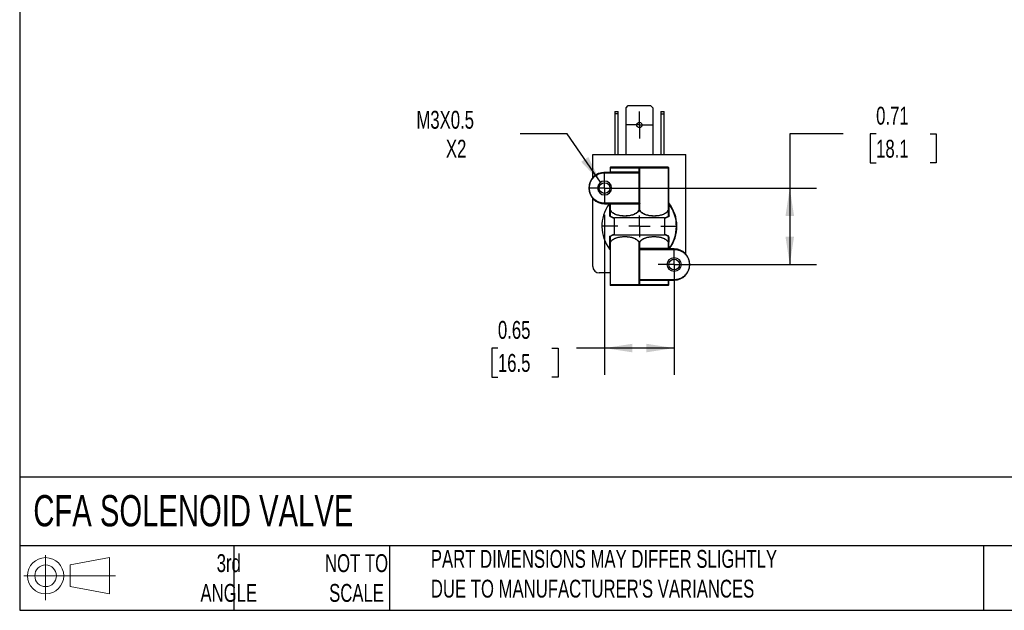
# Model space of a CAD drawing. Header units: inches. Extents: x 0.5 to 21.5, y 0.5 to 16.5.
# Tile 1 of 7: x 0.5 to 9.7, y 0.5 to 6. Entities that reach past the tile are written whole.
import ezdxf

# ---------------------------------------------------------------- set-up
doc = ezdxf.new("R2010")
doc.units = ezdxf.units.IN
doc.header["$LTSCALE"] = 2
doc.header["$MEASUREMENT"] = 0
doc.linetypes.add('SLD-Center', pattern=[0.75, 0.6, -0.05, 0.05, -0.05])
doc.linetypes.add('SLD-Solid', pattern=[0])
doc.layers.add('CENTER', color=40, linetype='SLD-Center')
doc.layers.add('SLD-DEFPOINTS', color=7, linetype='Continuous')
doc.layers.add('DIMENSIONS', color=140, linetype='SLD-Solid', lineweight=25)
doc.layers.add('TEXT', color=140, linetype='SLD-Solid', lineweight=25)
doc.styles.add('SLDTEXTSTYLE0', font='TXT', dxfattribs={"width": 0.7})
doc.dimstyles.new('SLDDIMSTYLE0', dxfattribs={"dimtxt": 0.169922, "dimasz": 0.26, "dimexe": 0, "dimexo": 0.0625, "dimgap": 0.04248, "dimtad": 0, "dimtih": 1, "dimtoh": 1, "dimrnd": 1e-09, "dimdsep": 46, "dimtxsty": 'SLDTEXTSTYLE0', "dimsah": 1, "dimcen": 0.09, "dimadec": 0, "dimazin": 2, "dimtfac": 1, "dimtofl": 0, "dimtmove": 0, "dimatfit": 3, "dimfxl": 0, "dimfrac": 2, "dimtolj": 1, "dimtzin": 12, "dimarcsym": 0})
doc.dimstyles.new('SLDDIMSTYLE6', dxfattribs={"dimtxt": 0.169922, "dimasz": 0.26, "dimexe": 0, "dimexo": 0.0625, "dimgap": 0.04248, "dimtad": 0, "dimtih": 1, "dimtoh": 1, "dimrnd": 1e-09, "dimzin": 12, "dimdsep": 46, "dimtxsty": 'SLDTEXTSTYLE0', "dimsah": 1, "dimcen": 0, "dimadec": 0, "dimazin": 3, "dimtfac": 1, "dimtofl": 0, "dimtmove": 0, "dimatfit": 3, "dimfxl": 0, "dimfrac": 2, "dimtolj": 1, "dimtzin": 12, "dimarcsym": 0})

# ---------------------------------------------------------------- blocks, each defined once
blk = doc.blocks.new('Block11')
at = {"color": 7, "linetype": 'SLD-Solid', "lineweight": 18}
for p, q in [((0.2038, 0.4182), (0.2038, 0)), ((0.4315, 0.3281), (0.8012, 0.3962)), ((0.8012, 0.3962), (0.8012, 0.0576)), ((0.4315, 0.1257), (0.4315, 0.3281)), ((0, 0.2269), (0.8562, 0.2269)), ((0.4315, 0.1257), (0.8012, 0.0576))]:
    blk.add_line(p, q, dxfattribs=at)
for radius in [0.1693, 0.1012]:
    blk.add_circle((0.2038, 0.2269), radius, dxfattribs=at)
blk = doc.blocks.new('Block12')
at = {"layer": 'SLD-DEFPOINTS'}
blk.add_blockref('Block11', (0, 0), dxfattribs=at)
blk = doc.blocks.new('_D_10')
at = {"layer": 'DIMENSIONS'}
for p, q in [((8.192, 4.945), (7.692, 4.945)), ((7.692, 4.945), (7.692, 4.4396)), ((8.4984, 4.945), (8.4414, 4.945)), ((8.4414, 4.945), (8.4414, 4.6749)), ((9.0034, 4.945), (9.0604, 4.945)), ((9.0604, 4.945), (9.0604, 4.6749)), ((8.4414, 4.6749), (8.4984, 4.6749)), ((9.0604, 4.6749), (9.0034, 4.6749)), ((6.0625, 4.4396), (7.942, 4.4396)), ((7.692, 4.4396), (7.692, 3.7256)), ((6.7125, 3.7256), (7.942, 3.7256))]:
    blk.add_line(p, q, dxfattribs=at)
for points in [[(7.692, 4.4396), (7.652, 4.1796), (7.732, 4.1796)], [(7.692, 3.7256), (7.732, 3.9856), (7.652, 3.9856)]]:
    blk.add_solid(points, dxfattribs=at)
at = {"layer": 'DIMENSIONS', "char_height": 0.16667, "attachment_point": 1, "style": 'SLDTEXTSTYLE0'}
for s, insert in [('0.71', (8.4984, 5.1979)), ('18.1', (8.4984, 4.8898))]:
    blk.add_mtext(s, dxfattribs=dict(at, insert=insert))
blk = doc.blocks.new('_D_11')
at = {"layer": 'DIMENSIONS'}
for p, q in [((5.9625, 4.1896), (5.9625, 2.6966)), ((6.6125, 3.6256), (6.6125, 2.6966)), ((4.9664, 2.9466), (4.9093, 2.9466)), ((4.9093, 2.9466), (4.9093, 2.6765)), ((5.4713, 2.9466), (5.5284, 2.9466)), ((5.5284, 2.9466), (5.5284, 2.6765)), ((5.9625, 2.9466), (5.7016, 2.9466)), ((6.6125, 2.9466), (5.9625, 2.9466)), ((4.9093, 2.6765), (4.9664, 2.6765)), ((5.5284, 2.6765), (5.4713, 2.6765))]:
    blk.add_line(p, q, dxfattribs=at)
for points in [[(5.9625, 2.9466), (6.2225, 2.9066), (6.2225, 2.9866)], [(6.6125, 2.9466), (6.3525, 2.9866), (6.3525, 2.9066)]]:
    blk.add_solid(points, dxfattribs=at)
at = {"layer": 'DIMENSIONS', "char_height": 0.16667, "attachment_point": 1, "style": 'SLDTEXTSTYLE0'}
for s, insert in [('0.65', (4.9664, 3.1995)), ('16.5', (4.9664, 2.8914))]:
    blk.add_mtext(s, dxfattribs=dict(at, insert=insert))
blk = doc.blocks.new('_D_12')
at = {"layer": 'DIMENSIONS'}
for p, q in [((5.6121, 4.945), (5.1746, 4.945)), ((5.9255, 4.493), (5.6121, 4.945))]:
    blk.add_line(p, q, dxfattribs=at)
blk.add_solid([(5.9255, 4.493), (5.8102, 4.7294), (5.7445, 4.6838)], dxfattribs=at)
at = {"layer": 'DIMENSIONS', "char_height": 0.16667, "attachment_point": 1, "style": 'SLDTEXTSTYLE0'}
for s, insert in [('M3X0.5', (4.2051, 5.1598)), ('X2', (4.4806, 4.8898))]:
    blk.add_mtext(s, dxfattribs=dict(at, insert=insert))
blk = doc.blocks.new('SW_CENTERMARKSYMBOL_4')
at = {"layer": 'CENTER', "color": 0}
for p, q in [((0, 0.1), (0, 0.15)), ((0, 0), (0, 0.1)), ((-0.1, 0), (-0.15, 0)), ((0, 0), (-0.1, 0)), ((0, 0), (0, -0.1)), ((0, 0), (0.1, 0)), ((0.1, 0), (0.15, 0)), ((0, -0.1), (0, -0.15))]:
    blk.add_line(p, q, dxfattribs=at)
blk = doc.blocks.new('SW_CENTERMARKSYMBOL_5')
at = {"layer": 'CENTER', "color": 0}
for p, q in [((0, 0.1), (0, 0.15)), ((0, 0), (0, 0.1)), ((-0.1, 0), (-0.15, 0)), ((0, 0), (-0.1, 0)), ((0, 0), (0, -0.1)), ((0, 0), (0.1, 0)), ((0.1, 0), (0.15, 0)), ((0, -0.1), (0, -0.15))]:
    blk.add_line(p, q, dxfattribs=at)
blk = doc.blocks.new('SW_CENTERMARKSYMBOL_6')
at = {"layer": 'CENTER', "color": 0}
for p, q in [((0, 0.2), (0, 0.3404)), ((0, 0), (0, 0.1)), ((-0.2, 0), (-0.3404, 0)), ((0, 0), (-0.1, 0)), ((0, 0), (0, -0.1)), ((0, 0), (0.1, 0)), ((0.2, 0), (0.3404, 0)), ((0, -0.2), (0, -0.3404))]:
    blk.add_line(p, q, dxfattribs=at)
blk = doc.blocks.new('SW_CENTERMARKSYMBOL_7')
at = {"layer": 'CENTER', "color": 0}
for p, q in [((0, 0.1), (0, 0.125)), ((0, 0), (0, 0.1)), ((-0.1, 0), (-0.125, 0)), ((0, 0), (-0.1, 0)), ((0, 0), (0, -0.1)), ((0, 0), (0.1, 0)), ((0.1, 0), (0.125, 0)), ((0, -0.1), (0, -0.125))]:
    blk.add_line(p, q, dxfattribs=at)

msp = doc.modelspace()

# ---------------------------------------------------------------- linework, layer by layer
for p, q in [((6.0575, 5.1539), (6.0885, 5.1539)), ((6.0575, 5.1539), (6.0575, 5.1326)), ((6.0885, 5.1326), (6.0885, 5.1539)), ((6.1625, 5.1886), (6.1838, 5.2099)), ((6.1625, 4.7519), (6.1625, 5.1886)), ((6.1838, 5.2099), (6.3913, 5.2099)), ((6.3913, 5.2099), (6.4125, 5.1886)), ((6.4125, 5.1886), (6.4125, 4.7519)), ((6.4865, 5.1539), (6.5175, 5.1539)), ((6.4865, 5.1539), (6.4865, 5.1326)), ((6.5175, 5.1326), (6.5175, 5.1539)), ((6.0575, 5.1326), (6.0575, 4.7519)), ((6.0885, 5.1326), (6.0575, 5.1326)), ((6.0885, 4.7519), (6.0885, 5.1326)), ((6.4865, 5.1326), (6.5175, 5.1326)), ((6.4865, 5.1326), (6.4865, 4.7519)), ((6.5175, 4.7519), (6.5175, 5.1326)), ((5.8525, 4.5356), (5.8525, 4.7519)), ((5.8525, 4.7519), (6.7225, 4.7519)), ((6.7225, 3.8216), (6.7225, 4.7519)), ((6.0135, 4.6296), (6.0175, 4.6296)), ((6.0135, 4.6296), (6.0135, 4.5896)), ((6.0175, 4.5896), (6.0175, 4.6296)), ((6.0175, 4.6296), (6.2835, 4.6296)), ((6.2855, 4.6336), (6.0195, 4.6336)), ((6.2835, 4.6296), (6.2835, 4.5877)), ((6.2835, 4.6296), (6.2915, 4.6296)), ((6.5555, 4.6336), (6.2895, 4.6336)), ((6.2915, 4.5856), (6.2915, 4.6296)), ((6.2915, 4.6296), (6.5575, 4.6296)), ((6.5575, 4.6296), (6.5575, 4.229)), ((6.5615, 4.6296), (6.5575, 4.6296)), ((6.5615, 4.229), (6.5615, 4.6296)), ((5.9625, 4.5816), (5.9625, 4.5856)), ((6.2726, 4.5856), (5.9625, 4.5856)), ((5.9625, 4.5816), (6.283, 4.5816)), ((6.0135, 4.5896), (6.0175, 4.5896)), ((6.0175, 4.5896), (6.2746, 4.5896)), ((6.283, 4.5816), (6.283, 4.5843)), ((6.283, 4.5816), (6.283, 4.2976)), ((6.2915, 4.5816), (6.283, 4.5816)), ((6.2915, 4.5816), (6.2915, 4.5856)), ((6.2915, 4.5856), (6.2915, 4.5856)), ((6.2915, 4.2975), (6.2915, 4.5816)), ((5.8525, 3.7079), (5.8525, 4.3436)), ((5.9625, 4.2936), (5.9625, 4.2976)), ((6.283, 4.2976), (5.9625, 4.2976)), ((5.9625, 4.2936), (6.2726, 4.2936)), ((6.0095, 4.2936), (6.0095, 4.1814)), ((6.0175, 4.2896), (6.0135, 4.2896)), ((6.0135, 4.2896), (6.0135, 4.229)), ((6.0175, 4.229), (6.0175, 4.2896)), ((6.2746, 4.2896), (6.0175, 4.2896)), ((6.283, 4.2948), (6.283, 4.2976)), ((6.2835, 4.2914), (6.2835, 4.229)), ((6.2915, 4.2936), (6.2915, 4.2975)), ((6.2915, 4.229), (6.2915, 4.2936)), ((6.2915, 4.2936), (6.2915, 4.2936)), ((6.5655, 4.2886), (6.5615, 4.2886)), ((6.5655, 4.1814), (6.5655, 4.2886)), ((6.0095, 4.1814), (6.0135, 4.1814)), ((6.0131, 4.1748), (6.0153, 4.1781)), ((6.521, 4.161), (6.0541, 4.161)), ((6.0541, 4.0083), (6.0541, 4.1569)), ((6.521, 4.1569), (6.521, 4.0083)), ((6.562, 4.1748), (6.5598, 4.1781)), ((6.0095, 3.9879), (6.0095, 3.8699)), ((6.0541, 4.0042), (6.521, 4.0042)), ((6.0135, 3.9362), (6.0135, 3.5356)), ((6.0175, 3.5356), (6.0175, 3.9362)), ((6.2835, 3.9362), (6.2835, 3.8716)), ((6.2835, 3.8716), (6.2836, 3.8716)), ((6.2836, 3.8716), (6.2836, 3.8677)), ((6.2836, 3.8677), (6.2836, 3.5836)), ((6.2915, 3.8759), (6.2915, 3.9362)), ((6.2921, 3.8697), (6.2921, 3.8676)), ((6.2921, 3.5836), (6.2921, 3.8676)), ((6.2921, 3.8676), (6.6125, 3.8676)), ((6.3065, 3.8796), (6.5575, 3.8796)), ((6.6125, 3.8716), (6.3105, 3.8716)), ((6.5575, 3.9362), (6.5575, 3.8796)), ((6.5575, 3.8796), (6.5615, 3.8796)), ((6.5615, 3.8796), (6.5615, 3.9362)), ((6.6125, 3.8676), (6.6125, 3.8716)), ((6.0135, 3.6479), (5.9125, 3.6479)), ((6.0135, 3.5356), (6.0175, 3.5356)), ((6.2835, 3.5356), (6.0175, 3.5356)), ((6.0195, 3.5316), (6.0175, 3.5316)), ((6.2855, 3.5316), (6.0195, 3.5316)), ((6.2835, 3.5796), (6.2835, 3.5356)), ((6.2836, 3.5796), (6.2835, 3.5796)), ((6.2915, 3.5356), (6.2835, 3.5356)), ((6.2836, 3.5836), (6.2921, 3.5836)), ((6.2836, 3.5836), (6.2836, 3.5796)), ((6.2895, 3.5316), (6.2855, 3.5316)), ((6.5555, 3.5316), (6.2895, 3.5316)), ((6.2915, 3.5356), (6.2915, 3.5799)), ((6.5575, 3.5356), (6.2915, 3.5356)), ((6.6125, 3.5836), (6.2921, 3.5836)), ((6.2921, 3.5836), (6.2921, 3.5798)), ((6.2945, 3.5796), (6.6125, 3.5796)), ((6.5575, 3.5316), (6.5555, 3.5316)), ((6.5575, 3.5796), (6.5575, 3.5356)), ((6.5575, 3.5356), (6.5615, 3.5356)), ((6.5615, 3.5356), (6.5615, 3.5796)), ((6.6125, 3.5836), (6.6125, 3.5796))]:
    msp.add_line(p, q)
at = {"flags": 128}
for points in [[(6.0175, 4.6296), (6.0176, 4.6303), (6.0177, 4.6311), (6.0179, 4.6318), (6.0181, 4.6324), (6.0184, 4.6329), (6.0188, 4.6333), (6.0191, 4.6335), (6.0195, 4.6336)], [(6.2855, 4.6336), (6.2851, 4.6335), (6.2848, 4.6333), (6.2844, 4.6329), (6.2841, 4.6324), (6.2839, 4.6318), (6.2837, 4.6311), (6.2836, 4.6303), (6.2835, 4.6296)], [(6.2915, 4.6296), (6.2915, 4.6303), (6.2914, 4.6311), (6.2912, 4.6318), (6.291, 4.6324), (6.2907, 4.6329), (6.2903, 4.6333), (6.2899, 4.6335), (6.2895, 4.6336)], [(6.5555, 4.6336), (6.5559, 4.6335), (6.5563, 4.6333), (6.5567, 4.6329), (6.557, 4.6324), (6.5572, 4.6318), (6.5574, 4.6311), (6.5575, 4.6303), (6.5575, 4.6296)], [(6.0155, 4.5856), (6.0159, 4.5856), (6.0163, 4.5859), (6.0167, 4.5862), (6.017, 4.5867), (6.0172, 4.5873), (6.0174, 4.588), (6.0175, 4.5888), (6.0175, 4.5896)], [(6.2746, 4.5896), (6.2746, 4.5888), (6.2745, 4.588), (6.2743, 4.5873), (6.274, 4.5867), (6.2737, 4.5862), (6.2734, 4.5859), (6.273, 4.5856), (6.2726, 4.5856)], [(6.0175, 4.2896), (6.0175, 4.2903), (6.0174, 4.2911), (6.0172, 4.2918), (6.017, 4.2924), (6.0167, 4.2929), (6.0163, 4.2933), (6.0159, 4.2935), (6.0155, 4.2936)], [(6.2726, 4.2936), (6.273, 4.2935), (6.2734, 4.2933), (6.2737, 4.2929), (6.274, 4.2924), (6.2743, 4.2918), (6.2745, 4.2911), (6.2746, 4.2903), (6.2746, 4.2896)], [(6.5655, 4.1814), (6.5648, 4.1814), (6.564, 4.1814), (6.5633, 4.1814), (6.5627, 4.1814), (6.5622, 4.1814), (6.5618, 4.1814), (6.5616, 4.1814), (6.5615, 4.1814)], [(6.3105, 3.8716), (6.3097, 3.8717), (6.3089, 3.8722), (6.3082, 3.8729), (6.3076, 3.8739), (6.3071, 3.8751), (6.3068, 3.8765), (6.3065, 3.878), (6.3065, 3.8796)], [(6.5615, 3.8716), (6.5608, 3.8717), (6.56, 3.8722), (6.5593, 3.8729), (6.5587, 3.8739), (6.5582, 3.8751), (6.5578, 3.8765), (6.5576, 3.878), (6.5575, 3.8796)], [(6.0195, 3.5316), (6.0191, 3.5316), (6.0188, 3.5319), (6.0184, 3.5322), (6.0181, 3.5327), (6.0179, 3.5333), (6.0177, 3.534), (6.0176, 3.5348), (6.0175, 3.5356)], [(6.2855, 3.5316), (6.2851, 3.5316), (6.2848, 3.5319), (6.2844, 3.5322), (6.2841, 3.5327), (6.2839, 3.5333), (6.2837, 3.534), (6.2836, 3.5348), (6.2835, 3.5356)], [(6.2895, 3.5316), (6.2899, 3.5316), (6.2903, 3.5319), (6.2907, 3.5322), (6.291, 3.5327), (6.2912, 3.5333), (6.2914, 3.534), (6.2915, 3.5348), (6.2915, 3.5356)], [(6.5575, 3.5356), (6.5575, 3.5348), (6.5574, 3.534), (6.5572, 3.5333), (6.557, 3.5327), (6.5567, 3.5322), (6.5563, 3.5319), (6.5559, 3.5316), (6.5555, 3.5316)]]:
    msp.add_lwpolyline(points, dxfattribs=at)
for centre, radius in [((6.2875, 5.0279), 0.025), ((5.9625, 4.4396), 0.05), ((6.6125, 3.7256), 0.065), ((6.6125, 3.7256), 0.05)]:
    msp.add_circle(centre, radius)
for centre, radius, start, end in [((6.0175, 4.6296), 0.004, 90, 180), ((6.5575, 4.6296), 0.004, 0, 90), ((5.9625, 4.4396), 0.146, 90, 270), ((6.0095, 4.5896), 0.004, 270, 0), ((6.2764, 4.5902), 0.00754, 312.78771, 340.85769), ((6.2752, 4.5904), 0.00996, 321.83813, 339.83313), ((5.9625, 4.4396), 0.065, 0, 180), ((5.9625, 4.4396), 0.065, 180, 0), ((6.2875, 4.0826), 0.35, 144.21497, 217.41216), ((6.0004, 4.2896), 0.004, 324.21497, 90), ((6.0095, 4.2896), 0.004, 0, 90), ((6.2764, 4.289), 0.00754, 19.14231, 47.21229), ((6.2752, 4.2887), 0.00996, 20.16687, 38.16187), ((6.5655, 4.3017), 0.004, 180, 218.25057), ((6.2875, 4.0826), 0.35, 323.00471, 38.25057), ((6.2875, 4.0826), 0.346, 322.95188, 36.53742), ((6.0158, 4.2291), 0.00227, 182.10011, 231.25859), ((6.0213, 4.2252), 0.00535, 135.21291, 157.05881), ((6.2918, 4.2367), 0.0113, 222.96224, 236.16859), ((6.2833, 4.2367), 0.0113, 303.83141, 317.03776), ((6.5537, 4.2252), 0.00535, 22.94119, 44.78709), ((6.5593, 4.2291), 0.00227, 308.74141, 357.89989), ((6.0175, 3.9837), 0.004, 123.94219, 179.99955), ((6.5575, 3.9837), 0.004, 0.00043, 56.05818), ((6.0095, 3.8634), 0.004, 0, 38.25057), ((6.0158, 3.9361), 0.00227, 128.74141, 177.89989), ((6.0213, 3.9399), 0.00535, 202.94119, 224.78709), ((6.2918, 3.9285), 0.0113, 123.83141, 137.03776), ((6.2833, 3.9285), 0.0113, 42.96224, 56.16859), ((6.3159, 3.885), 0.0283, 202.85537, 212.74578), ((6.3066, 3.8825), 0.0164, 203.65682, 227.74484), ((6.5537, 3.9399), 0.00535, 315.21291, 337.05881), ((6.5593, 3.9361), 0.00227, 2.10011, 51.25859), ((6.5695, 3.8796), 0.008, 180, 270), ((6.6125, 3.7256), 0.146, 270, 90), ((5.9125, 3.7079), 0.06, 180, 270), ((6.0175, 3.5356), 0.004, 180, 270), ((6.5575, 3.5356), 0.004, 270, 0)]:
    msp.add_arc(centre, radius, start, end)
for points in [[(6.0195, 4.6336), (6.0183, 4.6336), (6.0175, 4.6336), (6.0175, 4.6336)], [(6.2895, 4.6336), (6.2883, 4.6336), (6.2867, 4.6336), (6.2855, 4.6336)], [(6.5575, 4.6336), (6.5575, 4.6336), (6.5567, 4.6336), (6.5555, 4.6336)], [(6.2746, 4.5896), (6.2779, 4.5896), (6.2811, 4.5889), (6.2835, 4.5877)], [(6.283, 4.5843), (6.2825, 4.5844), (6.282, 4.5845), (6.2815, 4.5846)], [(6.2915, 4.5816), (6.2889, 4.5826), (6.2858, 4.5836), (6.283, 4.5843)], [(6.2835, 4.5877), (6.2838, 4.5875), (6.2842, 4.5872), (6.2845, 4.587)], [(6.2835, 4.2914), (6.2811, 4.2902), (6.2779, 4.2896), (6.2746, 4.2896)], [(6.2815, 4.2945), (6.282, 4.2946), (6.2825, 4.2947), (6.283, 4.2948)], [(6.2915, 4.2975), (6.2889, 4.2975), (6.286, 4.2975), (6.283, 4.2976)], [(6.2845, 4.2921), (6.2842, 4.2919), (6.2838, 4.2917), (6.2835, 4.2914)], [(6.0131, 4.1748), (6.0109, 4.1763), (6.0095, 4.1788), (6.0095, 4.1814)], [(6.0541, 4.1569), (6.0395, 4.1603), (6.0254, 4.1665), (6.0131, 4.1748)], [(6.0135, 4.1814), (6.0135, 4.1802), (6.0143, 4.1788), (6.0153, 4.1781)], [(6.562, 4.1748), (6.5497, 4.1665), (6.5355, 4.1603), (6.521, 4.1569)], [(6.5598, 4.1781), (6.5608, 4.1788), (6.5615, 4.1802), (6.5615, 4.1814)], [(6.5655, 4.1814), (6.5655, 4.1788), (6.5642, 4.1763), (6.562, 4.1748)], [(6.0095, 3.9879), (6.0228, 3.9975), (6.0381, 4.0045), (6.0541, 4.0083)], [(6.521, 4.0083), (6.5338, 4.0052), (6.5463, 4.0001), (6.5575, 3.9932)], [(6.0127, 3.8659), (6.0118, 3.867), (6.0106, 3.8685), (6.0095, 3.8699)], [(6.2836, 3.8677), (6.2862, 3.8676), (6.2891, 3.8676), (6.2921, 3.8676)], [(6.2898, 3.874), (6.2904, 3.8747), (6.291, 3.8753), (6.2915, 3.8759)], [(6.2915, 3.8759), (6.295, 3.878), (6.3005, 3.8796), (6.3065, 3.8796)], [(6.2915, 3.5799), (6.2917, 3.5799), (6.2919, 3.5799), (6.2921, 3.5798)], [(6.2921, 3.5798), (6.2929, 3.5797), (6.2937, 3.5796), (6.2945, 3.5796)]]:
    msp.add_open_spline(points, degree=3)
for points, knots in [([(5.9625, 4.2976), (5.944, 4.2976), (5.9254, 4.3013), (5.891, 4.3155), (5.8753, 4.326), (5.849, 4.3523), (5.8385, 4.3681), (5.8242, 4.4024), (5.8205, 4.421), (5.8205, 4.4582), (5.8242, 4.4767), (5.8385, 4.5111), (5.849, 4.5268), (5.8753, 4.5531), (5.891, 4.5636), (5.9254, 4.5779), (5.944, 4.5816), (5.9625, 4.5816)], [0, 0, 0, 0, 0.125, 0.125, 0.25, 0.25, 0.375, 0.375, 0.5, 0.5, 0.625, 0.625, 0.75, 0.75, 0.875, 0.875, 1, 1, 1, 1]), ([(6.2815, 4.5846), (6.2808, 4.5848), (6.2792, 4.5851), (6.2762, 4.5855), (6.2739, 4.5855), (6.2726, 4.5856)], [0, 0, 0, 0, 0.238634, 0.571915, 1, 1, 1, 1]), ([(6.2845, 4.587), (6.2849, 4.5868), (6.2856, 4.5863), (6.2868, 4.5854), (6.288, 4.5845), (6.2896, 4.5832), (6.2907, 4.5822), (6.2915, 4.5816)], [0, 0, 0, 0, 0.150087, 0.317094, 0.501235, 0.643129, 1, 1, 1, 1]), ([(6.0135, 4.229), (6.0135, 4.2295), (6.0138, 4.2301), (6.0154, 4.2301), (6.0166, 4.2295), (6.0175, 4.229)], [0, 0, 0, 0, 0.5, 0.5, 1, 1, 1, 1]), ([(6.2726, 4.2936), (6.2744, 4.2936), (6.2774, 4.2937), (6.2804, 4.2943), (6.2815, 4.2945)], [0, 0, 0, 0, 0.606556, 1, 1, 1, 1]), ([(6.283, 4.2948), (6.2837, 4.295), (6.285, 4.2954), (6.2869, 4.296), (6.2888, 4.2966), (6.2902, 4.297), (6.2911, 4.2973), (6.2914, 4.2975), (6.2915, 4.2975), (6.2915, 4.2975)], [0, 0, 0, 0, 0.241355, 0.457243, 0.645083, 0.894095, 0.970073, 0.990707, 1, 1, 1, 1]), ([(6.2835, 4.229), (6.284, 4.2292), (6.2848, 4.2297), (6.2861, 4.23), (6.2878, 4.2302), (6.2897, 4.2299), (6.2909, 4.2293), (6.2915, 4.229)], [0, 0, 0, 0, 0.1792306, 0.3447147, 0.5009468, 0.7374684, 1, 1, 1, 1]), ([(6.2915, 4.2975), (6.2909, 4.297), (6.2899, 4.2961), (6.2881, 4.2947), (6.2863, 4.2933), (6.2851, 4.2925), (6.2845, 4.2921)], [0, 0, 0, 0, 0.251289, 0.503729, 0.757075, 1, 1, 1, 1]), ([(6.5575, 4.229), (6.5579, 4.2292), (6.5587, 4.2297), (6.5597, 4.23), (6.5606, 4.2302), (6.5614, 4.2299), (6.5615, 4.2293), (6.5615, 4.229)], [0, 0, 0, 0, 0.179231, 0.344715, 0.500947, 0.737468, 1, 1, 1, 1]), ([(6.5624, 4.2993), (6.5624, 4.2992), (6.5624, 4.2991), (6.5626, 4.2986), (6.5628, 4.2978), (6.5632, 4.2966), (6.5637, 4.2948), (6.5645, 4.2921), (6.5652, 4.2899), (6.5655, 4.2886)], [0, 0, 0, 0, 0.056443, 0.124096, 0.209001, 0.314221, 0.441296, 0.671861, 1, 1, 1, 1]), ([(6.0135, 4.1814), (6.0135, 4.1815), (6.0135, 4.1823), (6.0135, 4.1854), (6.0135, 4.1878), (6.0135, 4.1946), (6.0135, 4.1991), (6.0135, 4.2115), (6.0135, 4.219), (6.0135, 4.229)], [0, 0, 0, 0, 0.25, 0.25, 0.5, 0.5, 0.75, 0.75, 1, 1, 1, 1]), ([(6.0164, 4.2273), (6.0162, 4.2276), (6.0157, 4.2282), (6.0149, 4.2287), (6.0144, 4.2282), (6.0144, 4.2276), (6.0144, 4.2273)], [0, 0, 0, 0, 0.253213, 0.499323, 0.745698, 1, 1, 1, 1]), ([(6.0144, 4.2273), (6.0144, 4.2261), (6.0144, 4.2236), (6.0145, 4.2201), (6.0145, 4.2167), (6.0146, 4.2126), (6.0146, 4.2078), (6.0147, 4.2011), (6.0149, 4.1942), (6.015, 4.188), (6.0151, 4.1835), (6.0152, 4.1805), (6.0153, 4.1786), (6.0153, 4.1783), (6.0153, 4.1781)], [0, 0, 0, 0, 0.031384, 0.062925, 0.09467, 0.126659, 0.188631, 0.252473, 0.375849, 0.503081, 0.626709, 0.752599, 0.875903, 1, 1, 1, 1]), ([(6.0153, 4.1781), (6.0171, 4.1769), (6.0206, 4.1746), (6.0261, 4.1716), (6.0317, 4.1688), (6.0372, 4.1664), (6.0429, 4.1643), (6.0485, 4.1624), (6.0522, 4.1615), (6.0541, 4.161)], [0, 0, 0, 0, 0.149797, 0.29728, 0.442451, 0.585308, 0.725852, 0.864083, 1, 1, 1, 1]), ([(6.2855, 4.2273), (6.2844, 4.2259), (6.282, 4.2231), (6.2783, 4.2191), (6.2743, 4.2153), (6.2701, 4.2118), (6.2657, 4.2084), (6.2611, 4.2052), (6.2527, 4.2), (6.24, 4.1936), (6.2227, 4.1874), (6.205, 4.183), (6.1813, 4.1791), (6.1514, 4.1774), (6.1214, 4.1791), (6.0976, 4.183), (6.0797, 4.1875), (6.0624, 4.1936), (6.0483, 4.2006), (6.0376, 4.2075), (6.0298, 4.2134), (6.0227, 4.2199), (6.0185, 4.2249), (6.0164, 4.2273)], [0, 0, 0, 0, 0.017452, 0.03506, 0.052858, 0.070874, 0.089135, 0.107665, 0.126487, 0.188273, 0.252032, 0.313857, 0.376804, 0.500059, 0.623655, 0.68661, 0.748451, 0.81207, 0.873732, 0.90642, 0.938269, 0.96941, 1, 1, 1, 1]), ([(6.0175, 4.229), (6.0258, 4.2188), (6.0356, 4.2111), (6.0571, 4.1986), (6.0684, 4.1941), (6.0914, 4.1873), (6.1032, 4.185), (6.1269, 4.1821), (6.1387, 4.1814), (6.1623, 4.1814), (6.1741, 4.1821), (6.1976, 4.185), (6.2095, 4.1873), (6.2327, 4.1941), (6.2439, 4.1986), (6.2654, 4.2111), (6.2753, 4.2188), (6.2835, 4.229)], [0, 0, 0, 0, 0.125, 0.125, 0.25, 0.25, 0.375, 0.375, 0.5, 0.5, 0.625, 0.625, 0.75, 0.75, 0.875, 0.875, 1, 1, 1, 1]), ([(6.0541, 4.1569), (6.0541, 4.1573), (6.0541, 4.1578), (6.0541, 4.1583), (6.0541, 4.1587), (6.0541, 4.1591), (6.0541, 4.1595), (6.0541, 4.1599), (6.0541, 4.1602), (6.0541, 4.1604), (6.0541, 4.1606), (6.0541, 4.1608), (6.0541, 4.1609), (6.0541, 4.161), (6.0541, 4.161), (6.0541, 4.161)], [0, 0, 0, 0, 0.0000358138, 0.0000358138, 0.0000358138, 0.0000716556, 0.0000716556, 0.0000716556, 0.0001070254, 0.0001070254, 0.0001070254, 0.0001413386, 0.0001413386, 0.0001413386, 0.0001604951, 0.0001604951, 0.0001604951, 0.0001604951]), ([(6.2896, 4.2273), (6.2893, 4.2276), (6.2888, 4.2282), (6.2875, 4.2287), (6.2863, 4.2282), (6.2858, 4.2276), (6.2855, 4.2273)], [0, 0, 0, 0, 0.2532134, 0.4993233, 0.7456976, 1, 1, 1, 1]), ([(6.5587, 4.2273), (6.5575, 4.2259), (6.5551, 4.2231), (6.5513, 4.2191), (6.5473, 4.2153), (6.5431, 4.2118), (6.5386, 4.2084), (6.534, 4.2052), (6.5255, 4.2), (6.5126, 4.1936), (6.4952, 4.1874), (6.4774, 4.183), (6.4536, 4.1791), (6.4236, 4.1774), (6.3937, 4.1791), (6.37, 4.183), (6.3523, 4.1875), (6.335, 4.1936), (6.3211, 4.2006), (6.3105, 4.2075), (6.3028, 4.2134), (6.2958, 4.2199), (6.2916, 4.2249), (6.2896, 4.2273)], [0, 0, 0, 0, 0.017452, 0.03506, 0.052858, 0.070874, 0.089135, 0.107665, 0.126487, 0.188273, 0.252032, 0.313857, 0.376804, 0.500059, 0.623655, 0.68661, 0.748451, 0.81207, 0.873732, 0.90642, 0.938269, 0.96941, 1, 1, 1, 1]), ([(6.2915, 4.229), (6.2998, 4.2188), (6.3096, 4.2111), (6.3311, 4.1986), (6.3424, 4.1941), (6.3654, 4.1873), (6.3772, 4.185), (6.4009, 4.1821), (6.4127, 4.1814), (6.4363, 4.1814), (6.4481, 4.1821), (6.4716, 4.185), (6.4835, 4.1873), (6.5067, 4.1941), (6.5179, 4.1986), (6.5394, 4.2111), (6.5493, 4.2188), (6.5575, 4.229)], [0, 0, 0, 0, 0.125, 0.125, 0.25, 0.25, 0.375, 0.375, 0.5, 0.5, 0.625, 0.625, 0.75, 0.75, 0.875, 0.875, 1, 1, 1, 1]), ([(6.521, 4.161), (6.5232, 4.1615), (6.5276, 4.1627), (6.5341, 4.1649), (6.5406, 4.1675), (6.5471, 4.1706), (6.5536, 4.1741), (6.5577, 4.1768), (6.5598, 4.1781)], [0, 0, 0, 0, 0.158796, 0.32074, 0.485832, 0.654073, 0.825463, 1, 1, 1, 1]), ([(6.521, 4.161), (6.521, 4.161), (6.521, 4.1609), (6.521, 4.1608), (6.521, 4.1606), (6.521, 4.1604), (6.521, 4.1601), (6.521, 4.1598), (6.521, 4.1595), (6.521, 4.1591), (6.521, 4.1588), (6.521, 4.1583), (6.521, 4.1579), (6.521, 4.1576), (6.521, 4.1572), (6.521, 4.1569)], [0, 0, 0, 0, 0.0000332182, 0.0000332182, 0.0000332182, 0.0000664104, 0.0000664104, 0.0000664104, 0.0001000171, 0.0001000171, 0.0001000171, 0.0001346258, 0.0001346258, 0.0001346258, 0.0001604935, 0.0001604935, 0.0001604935, 0.0001604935]), ([(6.5607, 4.2273), (6.5607, 4.2276), (6.5607, 4.2282), (6.5602, 4.2287), (6.5594, 4.2282), (6.5589, 4.2276), (6.5587, 4.2273)], [0, 0, 0, 0, 0.253213, 0.499323, 0.745698, 1, 1, 1, 1]), ([(6.5598, 4.1781), (6.5598, 4.1782), (6.5598, 4.1783), (6.5598, 4.1788), (6.5598, 4.1795), (6.5599, 4.181), (6.5599, 4.1835), (6.5601, 4.188), (6.5602, 4.1942), (6.5604, 4.2011), (6.5605, 4.2078), (6.5605, 4.2135), (6.5606, 4.2199), (6.5607, 4.2249), (6.5607, 4.2273)], [0, 0, 0, 0, 0.062256, 0.124103, 0.185757, 0.247427, 0.373307, 0.496949, 0.624171, 0.74756, 0.811391, 0.873376, 0.937088, 1, 1, 1, 1]), ([(6.5615, 4.229), (6.5615, 4.219), (6.5615, 4.2115), (6.5615, 4.1991), (6.5615, 4.1946), (6.5615, 4.1878), (6.5615, 4.1854), (6.5615, 4.1823), (6.5615, 4.1815), (6.5615, 4.1814)], [0, 0, 0, 0, 0.25, 0.25, 0.5, 0.5, 0.75, 0.75, 1, 1, 1, 1]), ([(6.0135, 3.9837), (6.0135, 3.9837), (6.013, 3.9843), (6.0115, 3.9858), (6.0105, 3.9869), (6.0095, 3.9879)], [0, 0, 0, 0, 0.5, 0.5, 1, 1, 1, 1]), ([(6.0095, 3.9879), (6.0109, 3.9877), (6.0124, 3.9875), (6.0146, 3.9871), (6.0153, 3.987), (6.0153, 3.987)], [0, 0, 0, 0, 0.5, 0.5, 1, 1, 1, 1]), ([(6.0135, 3.9362), (6.0135, 3.9461), (6.0135, 3.9536), (6.0135, 3.9659), (6.0135, 3.9705), (6.0135, 3.9773), (6.0135, 3.9796), (6.0135, 3.9828), (6.0135, 3.9836), (6.0135, 3.9837)], [0, 0, 0, 0, 0.25, 0.25, 0.5, 0.5, 0.75, 0.75, 1, 1, 1, 1]), ([(6.0153, 3.987), (6.0153, 3.987), (6.0153, 3.9869), (6.0153, 3.9863), (6.0153, 3.9856), (6.0152, 3.9841), (6.0151, 3.9816), (6.015, 3.9771), (6.0149, 3.9709), (6.0147, 3.964), (6.0146, 3.9573), (6.0145, 3.9516), (6.0145, 3.9452), (6.0144, 3.9403), (6.0144, 3.9378)], [0, 0, 0, 0, 0.062678, 0.124932, 0.186979, 0.249034, 0.37469, 0.498081, 0.625042, 0.748136, 0.81182, 0.873661, 0.937231, 1, 1, 1, 1]), ([(6.0541, 4.0042), (6.0519, 4.0036), (6.0475, 4.0024), (6.041, 4.0002), (6.0344, 3.9976), (6.0279, 3.9945), (6.0215, 3.9911), (6.0174, 3.9884), (6.0153, 3.987)], [0, 0, 0, 0, 0.158777, 0.32071, 0.485799, 0.654044, 0.825444, 1, 1, 1, 1]), ([(6.0164, 3.9378), (6.0176, 3.9392), (6.0199, 3.9421), (6.0237, 3.946), (6.0278, 3.9498), (6.032, 3.9534), (6.0364, 3.9567), (6.0411, 3.9599), (6.0495, 3.9651), (6.0624, 3.9716), (6.0798, 3.9777), (6.0977, 3.9821), (6.1215, 3.986), (6.1515, 3.9878), (6.1814, 3.986), (6.2051, 3.9821), (6.2228, 3.9777), (6.24, 3.9715), (6.254, 3.9645), (6.2646, 3.9576), (6.2722, 3.9517), (6.2793, 3.9452), (6.2835, 3.9403), (6.2855, 3.9378)], [0, 0, 0, 0, 0.017452, 0.03506, 0.052858, 0.070874, 0.089135, 0.107665, 0.126487, 0.188273, 0.252032, 0.313857, 0.376804, 0.500059, 0.623655, 0.68661, 0.748451, 0.81207, 0.873732, 0.90642, 0.938269, 0.96941, 1, 1, 1, 1]), ([(6.2835, 3.9362), (6.2753, 3.9463), (6.2654, 3.9541), (6.244, 3.9665), (6.2327, 3.971), (6.2097, 3.9778), (6.1978, 3.9801), (6.1742, 3.9831), (6.1624, 3.9837), (6.1388, 3.9837), (6.127, 3.9831), (6.1034, 3.9801), (6.0916, 3.9779), (6.0684, 3.9711), (6.0572, 3.9666), (6.0357, 3.9541), (6.0258, 3.9463), (6.0175, 3.9362)], [0, 0, 0, 0, 0.125, 0.125, 0.25, 0.25, 0.375, 0.375, 0.5, 0.5, 0.625, 0.625, 0.75, 0.75, 0.875, 0.875, 1, 1, 1, 1]), ([(6.0541, 4.0042), (6.0541, 4.0042), (6.0541, 4.0042), (6.0541, 4.0044), (6.0541, 4.0045), (6.0541, 4.0047), (6.0541, 4.005), (6.0541, 4.0053), (6.0541, 4.0056), (6.0541, 4.006), (6.0541, 4.0064), (6.0541, 4.0068), (6.0541, 4.0072), (6.0541, 4.0076), (6.0541, 4.0079), (6.0541, 4.0083)], [0, 0, 0, 0, 0.0000332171, 0.0000332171, 0.0000332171, 0.0000664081, 0.0000664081, 0.0000664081, 0.0001000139, 0.0001000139, 0.0001000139, 0.0001346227, 0.0001346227, 0.0001346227, 0.0001604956, 0.0001604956, 0.0001604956, 0.0001604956]), ([(6.2896, 3.9378), (6.2907, 3.9392), (6.293, 3.9421), (6.2968, 3.946), (6.3008, 3.9498), (6.305, 3.9534), (6.3094, 3.9567), (6.314, 3.9599), (6.3224, 3.9651), (6.3351, 3.9716), (6.3524, 3.9777), (6.3701, 3.9821), (6.3938, 3.986), (6.4237, 3.9878), (6.4537, 3.986), (6.4775, 3.9821), (6.4954, 3.9777), (6.5127, 3.9715), (6.5268, 3.9645), (6.5375, 3.9576), (6.5452, 3.9517), (6.5524, 3.9452), (6.5566, 3.9403), (6.5587, 3.9378)], [0, 0, 0, 0, 0.017452, 0.03506, 0.052858, 0.070874, 0.089135, 0.107665, 0.126487, 0.188273, 0.252032, 0.313857, 0.376804, 0.500059, 0.623655, 0.68661, 0.748451, 0.81207, 0.873732, 0.90642, 0.938269, 0.96941, 1, 1, 1, 1]), ([(6.5575, 3.9362), (6.5493, 3.9463), (6.5394, 3.9541), (6.518, 3.9665), (6.5067, 3.971), (6.4837, 3.9778), (6.4718, 3.9801), (6.4482, 3.9831), (6.4364, 3.9837), (6.4128, 3.9837), (6.401, 3.9831), (6.3774, 3.9801), (6.3656, 3.9779), (6.3424, 3.9711), (6.3312, 3.9666), (6.3097, 3.9541), (6.2998, 3.9463), (6.2915, 3.9362)], [0, 0, 0, 0, 0.125, 0.125, 0.25, 0.25, 0.375, 0.375, 0.5, 0.5, 0.625, 0.625, 0.75, 0.75, 0.875, 0.875, 1, 1, 1, 1]), ([(6.521, 4.0083), (6.521, 4.0078), (6.521, 4.0073), (6.521, 4.0069), (6.521, 4.0064), (6.521, 4.006), (6.521, 4.0056), (6.521, 4.0053), (6.521, 4.005), (6.521, 4.0047), (6.521, 4.0045), (6.521, 4.0043), (6.521, 4.0042), (6.521, 4.0042), (6.521, 4.0042), (6.521, 4.0042)], [0.0000009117, 0.0000009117, 0.0000009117, 0.0000009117, 0.0000364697, 0.0000364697, 0.0000364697, 0.0000730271, 0.0000730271, 0.0000730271, 0.0001083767, 0.0001083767, 0.0001083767, 0.0001426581, 0.0001426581, 0.0001426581, 0.0001613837, 0.0001613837, 0.0001613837, 0.0001613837]), ([(6.5598, 3.987), (6.558, 3.9882), (6.5544, 3.9905), (6.549, 3.9936), (6.5434, 3.9963), (6.5378, 3.9988), (6.5322, 4.0009), (6.5266, 4.0027), (6.5228, 4.0037), (6.521, 4.0042)], [0, 0, 0, 0, 0.149801, 0.297287, 0.442459, 0.585316, 0.725859, 0.864087, 1, 1, 1, 1]), ([(6.5598, 3.987), (6.5598, 3.9871), (6.5594, 3.9879), (6.5586, 3.9903), (6.558, 3.9918), (6.5575, 3.9932)], [0, 0, 0, 0, 0.5, 0.5, 1, 1, 1, 1]), ([(6.5615, 3.985), (6.5615, 3.9855), (6.5614, 3.9865), (6.5609, 3.988), (6.5601, 3.9895), (6.559, 3.9913), (6.5581, 3.9925), (6.5575, 3.9932)], [0, 0, 0, 0, 0.1592168, 0.3259304, 0.4996242, 0.7133904, 1, 1, 1, 1]), ([(6.5607, 3.9378), (6.5607, 3.9392), (6.5607, 3.942), (6.5606, 3.9459), (6.5606, 3.9496), (6.5605, 3.9531), (6.5605, 3.9564), (6.5604, 3.9595), (6.5604, 3.9647), (6.5602, 3.971), (6.56, 3.9792), (6.5599, 3.984), (6.5598, 3.9865), (6.5598, 3.9869), (6.5598, 3.987)], [0, 0, 0, 0, 0.034979, 0.070269, 0.10593, 0.142021, 0.178592, 0.215692, 0.253361, 0.376701, 0.503937, 0.752004, 0.875586, 1, 1, 1, 1]), ([(6.5615, 3.9837), (6.5615, 3.9836), (6.5615, 3.9828), (6.5615, 3.9797), (6.5615, 3.9774), (6.5615, 3.9705), (6.5615, 3.966), (6.5615, 3.9538), (6.5615, 3.946), (6.5615, 3.9362)], [0, 0, 0, 0, 0.25, 0.25, 0.5, 0.5, 0.75, 0.75, 1, 1, 1, 1]), ([(6.0175, 3.9362), (6.0171, 3.9359), (6.0164, 3.9355), (6.0154, 3.9351), (6.0144, 3.9349), (6.0137, 3.9352), (6.0136, 3.9358), (6.0135, 3.9362)], [0, 0, 0, 0, 0.1792306, 0.3447147, 0.5009468, 0.7374684, 1, 1, 1, 1]), ([(6.0144, 3.9378), (6.0144, 3.9375), (6.0144, 3.937), (6.0149, 3.9365), (6.0157, 3.937), (6.0162, 3.9375), (6.0164, 3.9378)], [0, 0, 0, 0, 0.253213, 0.499323, 0.745698, 1, 1, 1, 1]), ([(6.2915, 3.9362), (6.2911, 3.9359), (6.2903, 3.9355), (6.2889, 3.9351), (6.2873, 3.9349), (6.2854, 3.9352), (6.2842, 3.9358), (6.2835, 3.9362)], [0, 0, 0, 0, 0.179231, 0.344715, 0.500947, 0.737468, 1, 1, 1, 1]), ([(6.2836, 3.8677), (6.2841, 3.8682), (6.285, 3.8693), (6.2865, 3.8708), (6.2881, 3.8725), (6.2892, 3.8735), (6.2898, 3.874)], [0, 0, 0, 0, 0.2471158, 0.5006396, 0.7104002, 1, 1, 1, 1]), ([(6.2921, 3.8697), (6.2913, 3.8696), (6.2899, 3.8693), (6.288, 3.8688), (6.2864, 3.8684), (6.2853, 3.8681), (6.2844, 3.8679), (6.2839, 3.8677), (6.2837, 3.8677), (6.2836, 3.8677)], [0, 0, 0, 0, 0.255801, 0.476038, 0.65882, 0.803036, 0.90811, 0.973791, 1, 1, 1, 1]), ([(6.2855, 3.9378), (6.2858, 3.9375), (6.2863, 3.937), (6.2875, 3.9365), (6.2888, 3.937), (6.2893, 3.9375), (6.2896, 3.9378)], [0, 0, 0, 0, 0.253213, 0.499323, 0.745698, 1, 1, 1, 1]), ([(6.2955, 3.8704), (6.295, 3.8702), (6.2938, 3.87), (6.2927, 3.8698), (6.2921, 3.8697)], [0, 0, 0, 0, 0.509384, 1, 1, 1, 1]), ([(6.3105, 3.8716), (6.3074, 3.8715), (6.3024, 3.8714), (6.2974, 3.8706), (6.2955, 3.8704)], [0, 0, 0, 0, 0.616061, 1, 1, 1, 1]), ([(6.5615, 3.9362), (6.5615, 3.9359), (6.5615, 3.9355), (6.5611, 3.9351), (6.5604, 3.9349), (6.5592, 3.9352), (6.5581, 3.9358), (6.5575, 3.9362)], [0, 0, 0, 0, 0.179231, 0.344715, 0.500947, 0.737468, 1, 1, 1, 1]), ([(6.5587, 3.9378), (6.5589, 3.9375), (6.5594, 3.937), (6.5602, 3.9365), (6.5607, 3.937), (6.5607, 3.9375), (6.5607, 3.9378)], [0, 0, 0, 0, 0.253213, 0.499323, 0.745698, 1, 1, 1, 1]), ([(6.6125, 3.8676), (6.6151, 3.8675), (6.6202, 3.8674), (6.6278, 3.8668), (6.6354, 3.8658), (6.6429, 3.8644), (6.6503, 3.8625), (6.6576, 3.8603), (6.667, 3.8569), (6.6781, 3.8518), (6.6907, 3.8445), (6.7024, 3.8359), (6.7131, 3.8261), (6.7229, 3.8154), (6.7343, 3.7998), (6.7431, 3.7828), (6.7491, 3.7652), (6.7523, 3.7522), (6.7539, 3.7407), (6.7545, 3.7318), (6.7545, 3.7273), (6.7545, 3.7256)], [0, 0, 0, 0, 0.034293, 0.068586, 0.102879, 0.137172, 0.171465, 0.205758, 0.240051, 0.305081, 0.370022, 0.435211, 0.500104, 0.565424, 0.63008, 0.759981, 0.820064, 0.879954, 0.939693, 0.977086, 1, 1, 1, 1]), ([(6.7545, 3.7256), (6.7545, 3.723), (6.7544, 3.7179), (6.7538, 3.7103), (6.7528, 3.7027), (6.7513, 3.6952), (6.7495, 3.6878), (6.7473, 3.6805), (6.7438, 3.6711), (6.7388, 3.66), (6.7315, 3.6474), (6.7229, 3.6357), (6.7131, 3.625), (6.7023, 3.6152), (6.6868, 3.6038), (6.6698, 3.595), (6.6522, 3.589), (6.6392, 3.5858), (6.6276, 3.5842), (6.6187, 3.5836), (6.6142, 3.5836), (6.6125, 3.5836)], [0, 0, 0, 0, 0.034293, 0.068586, 0.102879, 0.137172, 0.171465, 0.205758, 0.240051, 0.305081, 0.370022, 0.435211, 0.500104, 0.565424, 0.63008, 0.759981, 0.820064, 0.879954, 0.939693, 0.977086, 1, 1, 1, 1]), ([(6.2915, 3.5799), (6.2911, 3.5801), (6.2902, 3.5804), (6.2887, 3.5809), (6.287, 3.5817), (6.2852, 3.5826), (6.2842, 3.5832), (6.2836, 3.5836)], [0, 0, 0, 0, 0.16513, 0.347068, 0.546522, 0.764029, 1, 1, 1, 1])]:
    msp.add_open_spline(points, degree=3, knots=knots)
at = {"layer": 'TEXT'}
for p, q in [((0.5, 16.5), (0.5, 0.5)), ((21.5, 1.7422), (0.5, 1.7422)), ((21.5, 1.1), (0.5, 1.1)), ((2.5, 1.1), (2.5, 0.5)), ((3.9537, 1.1), (3.9537, 0.5)), ((9.4997, 1.1), (9.4997, 0.5)), ((0.5, 0.5), (21.5, 0.5))]:
    msp.add_line(p, q, dxfattribs=at)

# ---------------------------------------------------------------- block references
at = {"layer": 'CENTER'}
for name, p in [('SW_CENTERMARKSYMBOL_7', (6.2875, 5.0279)), ('SW_CENTERMARKSYMBOL_4', (5.9625, 4.4396)), ('SW_CENTERMARKSYMBOL_6', (6.2875, 4.0826)), ('SW_CENTERMARKSYMBOL_5', (6.6125, 3.7256))]:
    msp.add_blockref(name, p, dxfattribs=at)
at = {"layer": 'SLD-DEFPOINTS'}
msp.add_blockref('Block12', (0.5384, 0.5948), dxfattribs=at)

# ---------------------------------------------------------------- texts
at = {"layer": 'TEXT', "style": 'SLDTEXTSTYLE0'}
for s, insert, char_height, attachment_point in [('CFA SOLENOID VALVE', (0.6272, 1.5749), 0.291667, 1), ('3rd^JANGLE', (2.4526, 1.0234), 0.16667, 2), ('NOT TO^JSCALE', (3.6459, 1.0234), 0.166667, 2), ("PART DIMENSIONS MAY DIFFER SLIGHTLY ^JDUE TO MANUFACTURER'S VARIANCES", (4.3401, 1.063), 0.166667, 1)]:
    msp.add_mtext(s, dxfattribs=dict(at, insert=insert, char_height=char_height, attachment_point=attachment_point))

# ---------------------------------------------------------------- dimensions: what is measured, and where the dimension line sits
at = {"layer": 'DIMENSIONS'}
dim = msp.add_radius_dim(center=(5.9625, 4.4396), mpoint=(5.9255, 4.493), text='M3X0.5\\PX2', dimstyle='SLDDIMSTYLE6', override={"dimpost": '<>'}, dxfattribs=at)
dim.commit()
dim.dimension.update_dxf_attribs({"geometry": '_D_12', "text_midpoint": (4.6273, 4.945), "dimtype": 164})
dim = msp.add_linear_dim(base=(7.692, 3.7256), p1=(5.9625, 4.4396), p2=(6.6125, 3.7256), angle=90, dimstyle='SLDDIMSTYLE0', dxfattribs=at)
dim.commit()
dim.dimension.update_dxf_attribs({"geometry": '_D_10', "text_midpoint": (7.692, 4.945), "dimtype": 160})
dim = msp.add_linear_dim(base=(5.9625, 2.9466), p1=(6.6125, 3.7256), p2=(5.9625, 4.2896), dimstyle='SLDDIMSTYLE0', dxfattribs=at)
dim.commit()
dim.dimension.update_dxf_attribs({"geometry": '_D_11', "text_midpoint": (5.2188, 2.9466), "dimtype": 160})

doc.saveas('drawing.dxf')
